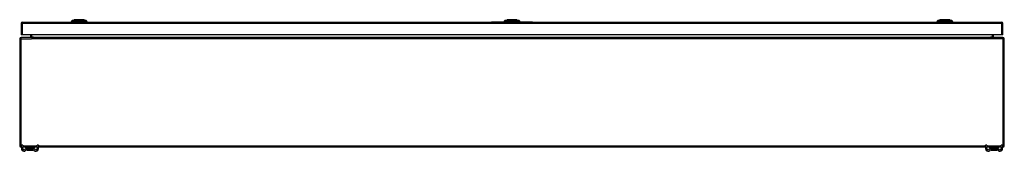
# Model space of a CAD drawing. Header units: inches. Extents: x 16 to 384, y 34 to 179.
# Tile 4 of 12: x 16 to 88, y 168 to 177. Entities that reach past the tile are written whole.
import ezdxf

# ---------------------------------------------------------------- set-up
doc = ezdxf.new("R2010")
doc.units = ezdxf.units.IN
doc.header["$MEASUREMENT"] = 0
doc.layers.add('Visible Edges(ANSI)', color=7, linetype='Continuous', lineweight=25)
doc.layers.add('Visible Tangent Edges(ANSI)', color=7, linetype='Continuous', lineweight=25)

msp = doc.modelspace()

# ---------------------------------------------------------------- linework, layer by layer
at = {"layer": 'Visible Edges(ANSI)'}
for p, q in [((15.608, 177.193), (15.608, 176.358)), ((15.707, 177.292), (87.312, 177.292)), ((19.336, 177.308), (19.268, 177.308)), ((19.336, 177.308), (19.447, 177.308)), ((19.342, 177.4), (19.501, 177.462)), ((20.27, 177.308), (19.447, 177.308)), ((19.47, 177.292), (19.47, 177.308)), ((19.67, 177.292), (19.67, 177.308)), ((20.046, 177.292), (20.046, 177.308)), ((20.215, 177.462), (20.375, 177.4)), ((20.246, 177.292), (20.246, 177.308)), ((20.27, 177.308), (20.381, 177.308)), ((20.449, 177.308), (20.381, 177.308)), ((49.76, 177.298), (49.76, 177.292)), ((49.76, 177.298), (50.01, 177.298)), ((50.943, 177.298), (50.01, 177.298)), ((50.987, 177.308), (50.919, 177.308)), ((50.987, 177.308), (51.098, 177.308)), ((50.993, 177.4), (51.153, 177.462)), ((51.922, 177.308), (51.098, 177.308)), ((51.867, 177.462), (52.026, 177.4)), ((51.922, 177.308), (52.032, 177.308)), ((52.1, 177.308), (52.032, 177.308)), ((53.01, 177.298), (52.076, 177.298)), ((53.01, 177.298), (53.26, 177.298)), ((53.26, 177.292), (53.26, 177.298)), ((82.639, 177.308), (82.571, 177.308)), ((82.639, 177.308), (82.75, 177.308)), ((82.645, 177.4), (82.804, 177.462)), ((83.573, 177.308), (82.75, 177.308)), ((83.518, 177.462), (83.678, 177.4)), ((83.573, 177.308), (83.684, 177.308)), ((83.752, 177.308), (83.684, 177.308)), ((87.411, 176.358), (87.411, 177.193)), ((15.51, 176.074), (15.51, 168.272)), ((15.707, 176.358), (15.608, 176.358)), ((87.411, 176.173), (15.609, 176.173)), ((87.312, 176.358), (15.707, 176.358)), ((16.308, 176.358), (16.308, 176.204)), ((86.712, 176.204), (86.712, 176.358)), ((87.411, 176.358), (87.312, 176.358)), ((87.51, 168.272), (87.51, 176.074)), ((15.635, 168.173), (15.609, 168.173)), ((15.635, 168.174), (15.635, 168.33)), ((15.74, 168.33), (15.635, 168.33)), ((15.635, 168.174), (15.635, 168.068)), ((15.74, 168.33), (15.74, 168.174)), ((15.74, 168.068), (15.74, 168.174)), ((16.039, 168.173), (15.74, 168.173)), ((16.024, 168.06), (16.024, 167.97)), ((16.024, 167.97), (16.024, 167.969)), ((16.481, 168.173), (16.039, 168.173)), ((16.481, 168.068), (16.039, 168.068)), ((16.043, 167.95), (16.476, 167.95)), ((16.78, 168.173), (16.481, 168.173)), ((16.496, 167.97), (16.496, 168.06)), ((16.496, 167.969), (16.496, 167.97)), ((16.885, 168.33), (16.78, 168.33)), ((16.78, 168.174), (16.78, 168.33)), ((16.78, 168.174), (16.78, 168.068)), ((16.885, 168.33), (16.885, 168.174)), ((16.885, 168.068), (16.885, 168.174)), ((86.135, 168.173), (16.885, 168.173)), ((86.135, 168.174), (86.135, 168.33)), ((86.24, 168.33), (86.135, 168.33)), ((86.135, 168.174), (86.135, 168.068)), ((86.24, 168.33), (86.24, 168.174)), ((86.24, 168.068), (86.24, 168.174)), ((86.539, 168.173), (86.24, 168.173)), ((86.524, 168.06), (86.524, 167.97)), ((86.524, 167.97), (86.524, 167.969)), ((86.981, 168.173), (86.539, 168.173)), ((86.981, 168.068), (86.539, 168.068)), ((86.543, 167.95), (86.976, 167.95)), ((87.28, 168.173), (86.981, 168.173)), ((86.996, 167.97), (86.996, 168.06)), ((86.996, 167.969), (86.996, 167.97)), ((87.385, 168.33), (87.28, 168.33)), ((87.28, 168.174), (87.28, 168.33)), ((87.28, 168.174), (87.28, 168.068)), ((87.385, 168.33), (87.385, 168.174)), ((87.385, 168.068), (87.385, 168.174)), ((87.411, 168.173), (87.385, 168.173))]:
    msp.add_line(p, q, dxfattribs=at)
at = {"layer": 'Visible Edges(ANSI)', "flags": 128}
for points in [[(20.213, 177.463), (20.213, 177.463), (20.212, 177.463), (20.21, 177.463), (20.207, 177.463), (20.203, 177.463), (20.198, 177.463), (20.193, 177.463), (20.186, 177.463), (20.179, 177.463), (20.171, 177.463), (20.163, 177.463), (20.154, 177.463), (20.144, 177.463), (20.133, 177.463), (20.122, 177.463), (20.11, 177.463), (20.097, 177.463), (20.084, 177.463), (20.07, 177.463), (20.056, 177.463), (20.041, 177.463), (20.026, 177.463), (20.01, 177.463), (19.994, 177.463), (19.978, 177.463), (19.962, 177.463), (19.945, 177.463), (19.928, 177.463), (19.911, 177.463), (19.893, 177.463), (19.876, 177.463), (19.859, 177.463), (19.841, 177.463), (19.824, 177.463), (19.806, 177.463), (19.789, 177.463), (19.772, 177.463), (19.755, 177.463), (19.739, 177.463), (19.722, 177.463), (19.707, 177.463), (19.691, 177.463), (19.676, 177.463), (19.661, 177.463), (19.647, 177.463), (19.633, 177.463), (19.62, 177.463), (19.607, 177.463), (19.595, 177.463), (19.584, 177.463), (19.573, 177.463), (19.563, 177.463), (19.554, 177.463), (19.545, 177.463), (19.537, 177.463), (19.53, 177.463), (19.524, 177.463), (19.518, 177.463), (19.514, 177.463), (19.51, 177.463), (19.507, 177.463), (19.505, 177.463), (19.504, 177.463), (19.503, 177.463)], [(51.865, 177.463), (51.864, 177.463), (51.863, 177.463), (51.861, 177.463), (51.858, 177.463), (51.854, 177.463), (51.85, 177.463), (51.844, 177.463), (51.838, 177.463), (51.831, 177.463), (51.823, 177.463), (51.814, 177.463), (51.805, 177.463), (51.795, 177.463), (51.784, 177.463), (51.773, 177.463), (51.761, 177.463), (51.748, 177.463), (51.735, 177.463), (51.722, 177.463), (51.707, 177.463), (51.693, 177.463), (51.677, 177.463), (51.662, 177.463), (51.646, 177.463), (51.63, 177.463), (51.613, 177.463), (51.596, 177.463), (51.579, 177.463), (51.562, 177.463), (51.545, 177.463), (51.527, 177.463), (51.51, 177.463), (51.493, 177.463), (51.475, 177.463), (51.458, 177.463), (51.441, 177.463), (51.424, 177.463), (51.407, 177.463), (51.39, 177.463), (51.374, 177.463), (51.358, 177.463), (51.342, 177.463), (51.327, 177.463), (51.312, 177.463), (51.298, 177.463), (51.284, 177.463), (51.271, 177.463), (51.258, 177.463), (51.247, 177.463), (51.235, 177.463), (51.224, 177.463), (51.214, 177.463), (51.205, 177.463), (51.197, 177.463), (51.189, 177.463), (51.182, 177.463), (51.175, 177.463), (51.17, 177.463), (51.165, 177.463), (51.161, 177.463), (51.159, 177.463), (51.156, 177.463), (51.155, 177.463), (51.155, 177.463)], [(83.516, 177.463), (83.516, 177.463), (83.515, 177.463), (83.513, 177.463), (83.51, 177.463), (83.506, 177.463), (83.501, 177.463), (83.496, 177.463), (83.489, 177.463), (83.482, 177.463), (83.474, 177.463), (83.466, 177.463), (83.457, 177.463), (83.447, 177.463), (83.436, 177.463), (83.425, 177.463), (83.413, 177.463), (83.4, 177.463), (83.387, 177.463), (83.373, 177.463), (83.359, 177.463), (83.344, 177.463), (83.329, 177.463), (83.313, 177.463), (83.297, 177.463), (83.281, 177.463), (83.265, 177.463), (83.248, 177.463), (83.231, 177.463), (83.214, 177.463), (83.196, 177.463), (83.179, 177.463), (83.162, 177.463), (83.144, 177.463), (83.127, 177.463), (83.109, 177.463), (83.092, 177.463), (83.075, 177.463), (83.058, 177.463), (83.042, 177.463), (83.025, 177.463), (83.01, 177.463), (82.994, 177.463), (82.979, 177.463), (82.964, 177.463), (82.95, 177.463), (82.936, 177.463), (82.923, 177.463), (82.91, 177.463), (82.898, 177.463), (82.887, 177.463), (82.876, 177.463), (82.866, 177.463), (82.857, 177.463), (82.848, 177.463), (82.84, 177.463), (82.833, 177.463), (82.827, 177.463), (82.821, 177.463), (82.817, 177.463), (82.813, 177.463), (82.81, 177.463), (82.808, 177.463), (82.807, 177.463), (82.806, 177.463)]]:
    msp.add_lwpolyline(points, dxfattribs=at)
at = {"layer": 'Visible Edges(ANSI)'}
for centre, radius, start, end in [((15.707, 177.193), 0.099, 90, 180), ((19.385, 177.29), 0.118, 111.25051, 171.39905), ((19.503, 177.458), 0.00492, 90.20877, 111.25051), ((20.213, 177.458), 0.00492, 68.74949, 89.79123), ((20.332, 177.29), 0.118, 8.60095, 68.74949), ((51.036, 177.29), 0.118, 111.25051, 171.39905), ((50.978, 177.316), 0.0394, 191.53696, 216.8699), ((51.155, 177.458), 0.00492, 90.20877, 111.25051), ((51.865, 177.458), 0.00492, 68.74949, 89.79123), ((51.984, 177.29), 0.118, 8.60095, 68.74949), ((52.041, 177.316), 0.0394, 323.1301, 348.46304), ((82.688, 177.29), 0.118, 111.25051, 171.39905), ((82.63, 177.316), 0.0394, 191.53696, 216.8699), ((82.806, 177.458), 0.00492, 90.20877, 111.25051), ((83.516, 177.458), 0.00492, 68.74949, 89.79123), ((83.635, 177.29), 0.118, 8.60095, 68.74949), ((83.693, 177.316), 0.0394, 323.1301, 348.46304), ((87.312, 177.193), 0.099, 0, 90), ((15.609, 176.074), 0.099, 90, 180), ((16.277, 176.204), 0.031, 270, 0), ((86.743, 176.204), 0.031, 180, 270), ((87.411, 176.074), 0.099, 0, 90), ((15.609, 168.272), 0.099, 180, 270), ((15.822, 168.068), 0.187, 180, 351.84356), ((15.822, 168.068), 0.0825, 180, 351.84356), ((16.039, 168.037), 0.136, 90, 171.84356), ((16.039, 168.037), 0.031, 90, 171.84356), ((16.031, 168.06), 0.00787, 141.87113, 180), ((16.043, 167.969), 0.0197, 180, 270), ((16.476, 167.969), 0.0197, 270, 0), ((16.481, 168.037), 0.136, 8.15644, 90), ((16.481, 168.037), 0.031, 8.15644, 90), ((16.488, 168.06), 0.00787, 0, 38.12887), ((16.697, 168.068), 0.188, 188.15644, 0), ((16.697, 168.068), 0.0825, 188.15644, 0), ((86.322, 168.068), 0.187, 180, 351.84356), ((86.322, 168.068), 0.0825, 180, 351.84356), ((86.539, 168.037), 0.136, 90, 171.84356), ((86.539, 168.037), 0.031, 90, 171.84356), ((86.531, 168.06), 0.00787, 141.87113, 180), ((86.543, 167.969), 0.0197, 180, 270), ((86.976, 167.969), 0.0197, 270, 0), ((86.981, 168.037), 0.136, 8.15644, 90), ((86.981, 168.037), 0.031, 8.15644, 90), ((86.988, 168.06), 0.00787, 0, 38.12887), ((87.197, 168.068), 0.188, 188.15644, 0), ((87.197, 168.068), 0.0825, 188.15644, 0), ((87.411, 168.272), 0.099, 270, 0)]:
    msp.add_arc(centre, radius, start, end, dxfattribs=at)
at = {"layer": 'Visible Tangent Edges(ANSI)'}
for p, q in [((15.707, 177.193), (15.608, 177.193)), ((15.707, 177.193), (15.707, 177.292)), ((15.707, 176.358), (15.707, 177.193)), ((87.312, 177.193), (15.707, 177.193)), ((19.858, 177.463), (19.858, 177.462)), ((19.858, 177.4), (19.858, 177.462)), ((50.01, 177.292), (50.01, 177.298)), ((51.51, 177.463), (51.51, 177.462)), ((51.51, 177.4), (51.51, 177.462)), ((53.01, 177.298), (53.01, 177.292)), ((83.161, 177.463), (83.161, 177.462)), ((83.161, 177.4), (83.161, 177.462)), ((87.312, 177.292), (87.312, 177.193)), ((87.411, 177.193), (87.312, 177.193)), ((87.312, 177.193), (87.312, 176.358)), ((15.609, 176.074), (15.51, 176.074)), ((15.609, 176.074), (15.609, 176.173)), ((15.609, 168.272), (15.609, 176.074)), ((15.609, 176.074), (16.376, 176.074)), ((16.308, 176.204), (16.407, 176.204)), ((87.411, 176.074), (16.376, 176.074)), ((16.407, 176.204), (16.407, 176.358)), ((16.407, 176.204), (16.407, 176.173)), ((16.508, 176.204), (16.407, 176.204)), ((16.508, 176.204), (86.512, 176.204)), ((86.613, 176.204), (86.512, 176.204)), ((86.613, 176.358), (86.613, 176.204)), ((86.613, 176.204), (86.613, 176.173)), ((86.613, 176.204), (86.712, 176.204)), ((87.411, 176.173), (87.411, 176.074)), ((87.411, 176.074), (87.411, 168.272)), ((87.51, 176.074), (87.411, 176.074)), ((15.51, 168.272), (15.609, 168.272)), ((15.609, 168.173), (15.609, 168.272)), ((15.609, 168.272), (15.635, 168.272)), ((15.635, 168.174), (15.74, 168.174)), ((15.74, 168.272), (16.78, 168.272)), ((16.155, 168.06), (16.024, 168.06)), ((16.365, 168.06), (16.155, 168.06)), ((16.155, 167.997), (16.155, 168.06)), ((16.155, 167.997), (16.365, 167.997)), ((16.363, 167.983), (16.157, 167.983)), ((16.496, 168.06), (16.365, 168.06)), ((16.365, 168.06), (16.365, 167.997)), ((16.78, 168.174), (16.885, 168.174)), ((16.885, 168.272), (86.135, 168.272)), ((86.135, 168.174), (86.24, 168.174)), ((86.24, 168.272), (87.28, 168.272)), ((86.655, 168.06), (86.524, 168.06)), ((86.865, 168.06), (86.655, 168.06)), ((86.655, 167.997), (86.655, 168.06)), ((86.655, 167.997), (86.865, 167.997)), ((86.863, 167.983), (86.657, 167.983)), ((86.996, 168.06), (86.865, 168.06)), ((86.865, 168.06), (86.865, 167.997)), ((87.28, 168.174), (87.385, 168.174)), ((87.385, 168.272), (87.411, 168.272)), ((87.411, 168.272), (87.51, 168.272)), ((87.411, 168.272), (87.411, 168.173))]:
    msp.add_line(p, q, dxfattribs=at)
at = {"layer": 'Visible Tangent Edges(ANSI)', "flags": 128}
for points in [[(19.418, 177.402), (19.41, 177.402), (19.405, 177.402), (19.399, 177.402), (19.394, 177.402), (19.389, 177.402), (19.384, 177.401), (19.38, 177.401), (19.376, 177.401), (19.372, 177.401), (19.368, 177.401), (19.364, 177.401), (19.361, 177.401), (19.358, 177.401), (19.355, 177.401), (19.353, 177.401), (19.35, 177.401), (19.348, 177.401), (19.347, 177.401), (19.345, 177.4), (19.344, 177.4), (19.343, 177.4), (19.342, 177.4), (19.342, 177.4), (19.342, 177.4)], [(19.47, 177.402), (19.467, 177.402), (19.464, 177.402), (19.461, 177.402), (19.459, 177.402), (19.456, 177.402), (19.454, 177.402), (19.451, 177.402), (19.449, 177.402), (19.446, 177.402), (19.444, 177.402), (19.442, 177.402), (19.44, 177.402), (19.437, 177.402), (19.435, 177.402), (19.433, 177.402), (19.431, 177.402), (19.429, 177.402), (19.428, 177.402), (19.426, 177.402), (19.424, 177.402), (19.423, 177.402), (19.421, 177.402), (19.42, 177.402), (19.418, 177.402)], [(19.858, 177.4), (19.842, 177.4), (19.825, 177.4), (19.809, 177.4), (19.792, 177.4), (19.776, 177.4), (19.759, 177.401), (19.743, 177.401), (19.727, 177.401), (19.71, 177.401), (19.694, 177.401), (19.678, 177.401), (19.662, 177.401), (19.645, 177.401), (19.629, 177.401), (19.613, 177.401), (19.597, 177.401), (19.581, 177.401), (19.566, 177.401), (19.55, 177.402), (19.534, 177.402), (19.519, 177.402), (19.503, 177.402), (19.488, 177.402), (19.47, 177.402)], [(19.501, 177.462), (19.502, 177.462), (19.502, 177.462), (19.503, 177.462), (19.504, 177.462), (19.505, 177.462), (19.507, 177.462), (19.509, 177.462), (19.511, 177.463), (19.513, 177.463), (19.516, 177.463), (19.519, 177.463), (19.523, 177.463), (19.526, 177.463), (19.53, 177.463), (19.534, 177.463), (19.539, 177.463), (19.544, 177.463), (19.549, 177.463), (19.554, 177.463), (19.559, 177.463), (19.565, 177.463), (19.571, 177.463), (19.577, 177.463), (19.584, 177.463)], [(19.584, 177.463), (19.585, 177.463), (19.587, 177.463), (19.589, 177.463), (19.591, 177.463), (19.593, 177.463), (19.595, 177.463), (19.596, 177.463), (19.598, 177.463), (19.6, 177.463), (19.602, 177.463), (19.604, 177.463), (19.606, 177.463), (19.608, 177.463), (19.61, 177.463), (19.612, 177.463), (19.614, 177.463), (19.616, 177.463), (19.618, 177.463), (19.62, 177.463), (19.622, 177.463), (19.624, 177.463), (19.626, 177.463), (19.629, 177.463), (19.631, 177.463)], [(19.631, 177.463), (19.639, 177.463), (19.647, 177.463), (19.655, 177.463), (19.664, 177.463), (19.673, 177.463), (19.681, 177.463), (19.69, 177.463), (19.7, 177.463), (19.709, 177.463), (19.718, 177.463), (19.728, 177.463), (19.737, 177.463), (19.747, 177.463), (19.757, 177.463), (19.767, 177.463), (19.777, 177.463), (19.787, 177.462), (19.797, 177.462), (19.807, 177.462), (19.817, 177.462), (19.828, 177.462), (19.838, 177.462), (19.848, 177.462), (19.858, 177.462)], [(19.858, 177.462), (19.869, 177.462), (19.879, 177.462), (19.889, 177.462), (19.899, 177.462), (19.91, 177.462), (19.92, 177.462), (19.93, 177.462), (19.94, 177.463), (19.95, 177.463), (19.96, 177.463), (19.97, 177.463), (19.979, 177.463), (19.989, 177.463), (19.998, 177.463), (20.008, 177.463), (20.017, 177.463), (20.026, 177.463), (20.035, 177.463), (20.044, 177.463), (20.053, 177.463), (20.061, 177.463), (20.07, 177.463), (20.078, 177.463), (20.086, 177.463)], [(20.247, 177.402), (20.229, 177.402), (20.213, 177.402), (20.198, 177.402), (20.182, 177.402), (20.167, 177.402), (20.151, 177.401), (20.135, 177.401), (20.119, 177.401), (20.103, 177.401), (20.087, 177.401), (20.071, 177.401), (20.055, 177.401), (20.039, 177.401), (20.022, 177.401), (20.006, 177.401), (19.99, 177.401), (19.974, 177.401), (19.957, 177.401), (19.941, 177.4), (19.924, 177.4), (19.908, 177.4), (19.891, 177.4), (19.875, 177.4), (19.858, 177.4)], [(20.086, 177.463), (20.088, 177.463), (20.09, 177.463), (20.092, 177.463), (20.094, 177.463), (20.096, 177.463), (20.098, 177.463), (20.1, 177.463), (20.102, 177.463), (20.104, 177.463), (20.106, 177.463), (20.108, 177.463), (20.11, 177.463), (20.112, 177.463), (20.114, 177.463), (20.116, 177.463), (20.118, 177.463), (20.12, 177.463), (20.122, 177.463), (20.124, 177.463), (20.126, 177.463), (20.127, 177.463), (20.129, 177.463), (20.131, 177.463), (20.133, 177.463)], [(20.133, 177.463), (20.139, 177.463), (20.146, 177.463), (20.151, 177.463), (20.157, 177.463), (20.163, 177.463), (20.168, 177.463), (20.173, 177.463), (20.178, 177.463), (20.182, 177.463), (20.186, 177.463), (20.19, 177.463), (20.194, 177.463), (20.197, 177.463), (20.2, 177.463), (20.203, 177.463), (20.206, 177.463), (20.208, 177.462), (20.21, 177.462), (20.211, 177.462), (20.213, 177.462), (20.214, 177.462), (20.215, 177.462), (20.215, 177.462), (20.215, 177.462)], [(20.277, 177.402), (20.276, 177.402), (20.275, 177.402), (20.274, 177.402), (20.273, 177.402), (20.271, 177.402), (20.27, 177.402), (20.269, 177.402), (20.268, 177.402), (20.267, 177.402), (20.265, 177.402), (20.264, 177.402), (20.263, 177.402), (20.262, 177.402), (20.26, 177.402), (20.259, 177.402), (20.258, 177.402), (20.256, 177.402), (20.255, 177.402), (20.254, 177.402), (20.252, 177.402), (20.251, 177.402), (20.25, 177.402), (20.248, 177.402), (20.247, 177.402)], [(20.298, 177.402), (20.298, 177.402), (20.297, 177.402), (20.296, 177.402), (20.295, 177.402), (20.295, 177.402), (20.294, 177.402), (20.293, 177.402), (20.292, 177.402), (20.292, 177.402), (20.291, 177.402), (20.29, 177.402), (20.289, 177.402), (20.288, 177.402), (20.287, 177.402), (20.286, 177.402), (20.285, 177.402), (20.284, 177.402), (20.283, 177.402), (20.282, 177.402), (20.281, 177.402), (20.28, 177.402), (20.279, 177.402), (20.278, 177.402), (20.277, 177.402)], [(20.375, 177.4), (20.375, 177.4), (20.374, 177.4), (20.374, 177.4), (20.373, 177.4), (20.371, 177.4), (20.37, 177.401), (20.368, 177.401), (20.366, 177.401), (20.364, 177.401), (20.361, 177.401), (20.359, 177.401), (20.356, 177.401), (20.352, 177.401), (20.349, 177.401), (20.345, 177.401), (20.341, 177.401), (20.337, 177.401), (20.332, 177.401), (20.327, 177.402), (20.322, 177.402), (20.317, 177.402), (20.312, 177.402), (20.306, 177.402), (20.298, 177.402)], [(51.07, 177.402), (51.062, 177.402), (51.056, 177.402), (51.051, 177.402), (51.046, 177.402), (51.041, 177.402), (51.036, 177.401), (51.031, 177.401), (51.027, 177.401), (51.023, 177.401), (51.019, 177.401), (51.016, 177.401), (51.013, 177.401), (51.009, 177.401), (51.007, 177.401), (51.004, 177.401), (51.002, 177.401), (51, 177.401), (50.998, 177.401), (50.997, 177.4), (50.995, 177.4), (50.994, 177.4), (50.994, 177.4), (50.993, 177.4), (50.993, 177.4)], [(51.121, 177.402), (51.118, 177.402), (51.116, 177.402), (51.113, 177.402), (51.11, 177.402), (51.108, 177.402), (51.105, 177.402), (51.103, 177.402), (51.1, 177.402), (51.098, 177.402), (51.096, 177.402), (51.093, 177.402), (51.091, 177.402), (51.089, 177.402), (51.087, 177.402), (51.085, 177.402), (51.083, 177.402), (51.081, 177.402), (51.079, 177.402), (51.077, 177.402), (51.076, 177.402), (51.074, 177.402), (51.073, 177.402), (51.071, 177.402), (51.07, 177.402)], [(51.51, 177.4), (51.493, 177.4), (51.477, 177.4), (51.46, 177.4), (51.444, 177.4), (51.427, 177.4), (51.411, 177.401), (51.394, 177.401), (51.378, 177.401), (51.362, 177.401), (51.345, 177.401), (51.329, 177.401), (51.313, 177.401), (51.297, 177.401), (51.281, 177.401), (51.265, 177.401), (51.249, 177.401), (51.233, 177.401), (51.217, 177.401), (51.201, 177.402), (51.186, 177.402), (51.17, 177.402), (51.155, 177.402), (51.139, 177.402), (51.121, 177.402)], [(51.153, 177.462), (51.153, 177.462), (51.153, 177.462), (51.154, 177.462), (51.155, 177.462), (51.157, 177.462), (51.158, 177.462), (51.16, 177.462), (51.162, 177.463), (51.165, 177.463), (51.168, 177.463), (51.171, 177.463), (51.174, 177.463), (51.178, 177.463), (51.182, 177.463), (51.186, 177.463), (51.19, 177.463), (51.195, 177.463), (51.2, 177.463), (51.205, 177.463), (51.211, 177.463), (51.217, 177.463), (51.223, 177.463), (51.229, 177.463), (51.235, 177.463)], [(51.235, 177.463), (51.237, 177.463), (51.239, 177.463), (51.241, 177.463), (51.242, 177.463), (51.244, 177.463), (51.246, 177.463), (51.248, 177.463), (51.25, 177.463), (51.252, 177.463), (51.254, 177.463), (51.256, 177.463), (51.258, 177.463), (51.26, 177.463), (51.262, 177.463), (51.264, 177.463), (51.266, 177.463), (51.268, 177.463), (51.27, 177.463), (51.272, 177.463), (51.274, 177.463), (51.276, 177.463), (51.278, 177.463), (51.28, 177.463), (51.282, 177.463)], [(51.282, 177.463), (51.29, 177.463), (51.298, 177.463), (51.307, 177.463), (51.315, 177.463), (51.324, 177.463), (51.333, 177.463), (51.342, 177.463), (51.351, 177.463), (51.36, 177.463), (51.37, 177.463), (51.379, 177.463), (51.389, 177.463), (51.398, 177.463), (51.408, 177.463), (51.418, 177.463), (51.428, 177.463), (51.438, 177.462), (51.448, 177.462), (51.459, 177.462), (51.469, 177.462), (51.479, 177.462), (51.489, 177.462), (51.5, 177.462), (51.51, 177.462)], [(51.51, 177.462), (51.52, 177.462), (51.53, 177.462), (51.541, 177.462), (51.551, 177.462), (51.561, 177.462), (51.571, 177.462), (51.581, 177.462), (51.591, 177.463), (51.601, 177.463), (51.611, 177.463), (51.621, 177.463), (51.631, 177.463), (51.64, 177.463), (51.65, 177.463), (51.659, 177.463), (51.669, 177.463), (51.678, 177.463), (51.687, 177.463), (51.696, 177.463), (51.704, 177.463), (51.713, 177.463), (51.721, 177.463), (51.729, 177.463), (51.737, 177.463)], [(51.898, 177.402), (51.88, 177.402), (51.865, 177.402), (51.849, 177.402), (51.834, 177.402), (51.818, 177.402), (51.802, 177.401), (51.787, 177.401), (51.771, 177.401), (51.755, 177.401), (51.739, 177.401), (51.723, 177.401), (51.706, 177.401), (51.69, 177.401), (51.674, 177.401), (51.658, 177.401), (51.641, 177.401), (51.625, 177.401), (51.609, 177.401), (51.592, 177.4), (51.576, 177.4), (51.559, 177.4), (51.543, 177.4), (51.526, 177.4), (51.51, 177.4)], [(51.737, 177.463), (51.739, 177.463), (51.742, 177.463), (51.744, 177.463), (51.746, 177.463), (51.748, 177.463), (51.75, 177.463), (51.752, 177.463), (51.754, 177.463), (51.756, 177.463), (51.758, 177.463), (51.76, 177.463), (51.762, 177.463), (51.764, 177.463), (51.766, 177.463), (51.768, 177.463), (51.77, 177.463), (51.772, 177.463), (51.773, 177.463), (51.775, 177.463), (51.777, 177.463), (51.779, 177.463), (51.781, 177.463), (51.783, 177.463), (51.784, 177.463)], [(51.784, 177.463), (51.791, 177.463), (51.797, 177.463), (51.803, 177.463), (51.809, 177.463), (51.814, 177.463), (51.819, 177.463), (51.824, 177.463), (51.829, 177.463), (51.834, 177.463), (51.838, 177.463), (51.842, 177.463), (51.845, 177.463), (51.849, 177.463), (51.852, 177.463), (51.855, 177.463), (51.857, 177.463), (51.859, 177.462), (51.861, 177.462), (51.863, 177.462), (51.864, 177.462), (51.865, 177.462), (51.866, 177.462), (51.866, 177.462), (51.867, 177.462)], [(51.929, 177.402), (51.927, 177.402), (51.926, 177.402), (51.925, 177.402), (51.924, 177.402), (51.923, 177.402), (51.922, 177.402), (51.921, 177.402), (51.919, 177.402), (51.918, 177.402), (51.917, 177.402), (51.916, 177.402), (51.914, 177.402), (51.913, 177.402), (51.912, 177.402), (51.911, 177.402), (51.909, 177.402), (51.908, 177.402), (51.907, 177.402), (51.905, 177.402), (51.904, 177.402), (51.903, 177.402), (51.901, 177.402), (51.9, 177.402), (51.898, 177.402)], [(51.95, 177.402), (51.949, 177.402), (51.948, 177.402), (51.948, 177.402), (51.947, 177.402), (51.946, 177.402), (51.945, 177.402), (51.945, 177.402), (51.944, 177.402), (51.943, 177.402), (51.942, 177.402), (51.941, 177.402), (51.94, 177.402), (51.94, 177.402), (51.939, 177.402), (51.938, 177.402), (51.937, 177.402), (51.936, 177.402), (51.935, 177.402), (51.934, 177.402), (51.933, 177.402), (51.932, 177.402), (51.931, 177.402), (51.93, 177.402), (51.929, 177.402)], [(52.026, 177.4), (52.026, 177.4), (52.026, 177.4), (52.025, 177.4), (52.024, 177.4), (52.023, 177.4), (52.021, 177.401), (52.02, 177.401), (52.018, 177.401), (52.015, 177.401), (52.013, 177.401), (52.01, 177.401), (52.007, 177.401), (52.004, 177.401), (52, 177.401), (51.996, 177.401), (51.992, 177.401), (51.988, 177.401), (51.984, 177.401), (51.979, 177.402), (51.974, 177.402), (51.969, 177.402), (51.963, 177.402), (51.958, 177.402), (51.95, 177.402)], [(82.721, 177.402), (82.713, 177.402), (82.708, 177.402), (82.702, 177.402), (82.697, 177.402), (82.692, 177.402), (82.687, 177.401), (82.683, 177.401), (82.679, 177.401), (82.675, 177.401), (82.671, 177.401), (82.667, 177.401), (82.664, 177.401), (82.661, 177.401), (82.658, 177.401), (82.656, 177.401), (82.653, 177.401), (82.651, 177.401), (82.65, 177.401), (82.648, 177.4), (82.647, 177.4), (82.646, 177.4), (82.645, 177.4), (82.645, 177.4), (82.645, 177.4)], [(82.773, 177.402), (82.77, 177.402), (82.767, 177.402), (82.764, 177.402), (82.762, 177.402), (82.759, 177.402), (82.757, 177.402), (82.754, 177.402), (82.752, 177.402), (82.749, 177.402), (82.747, 177.402), (82.745, 177.402), (82.743, 177.402), (82.74, 177.402), (82.738, 177.402), (82.736, 177.402), (82.734, 177.402), (82.732, 177.402), (82.731, 177.402), (82.729, 177.402), (82.727, 177.402), (82.726, 177.402), (82.724, 177.402), (82.723, 177.402), (82.721, 177.402)], [(83.161, 177.4), (83.145, 177.4), (83.128, 177.4), (83.112, 177.4), (83.095, 177.4), (83.079, 177.4), (83.062, 177.401), (83.046, 177.401), (83.03, 177.401), (83.013, 177.401), (82.997, 177.401), (82.981, 177.401), (82.965, 177.401), (82.948, 177.401), (82.932, 177.401), (82.916, 177.401), (82.9, 177.401), (82.884, 177.401), (82.869, 177.401), (82.853, 177.402), (82.837, 177.402), (82.822, 177.402), (82.806, 177.402), (82.791, 177.402), (82.773, 177.402)], [(82.804, 177.462), (82.805, 177.462), (82.805, 177.462), (82.806, 177.462), (82.807, 177.462), (82.808, 177.462), (82.81, 177.462), (82.812, 177.462), (82.814, 177.463), (82.816, 177.463), (82.819, 177.463), (82.822, 177.463), (82.826, 177.463), (82.829, 177.463), (82.833, 177.463), (82.837, 177.463), (82.842, 177.463), (82.847, 177.463), (82.852, 177.463), (82.857, 177.463), (82.862, 177.463), (82.868, 177.463), (82.874, 177.463), (82.88, 177.463), (82.887, 177.463)], [(82.887, 177.463), (82.888, 177.463), (82.89, 177.463), (82.892, 177.463), (82.894, 177.463), (82.896, 177.463), (82.898, 177.463), (82.899, 177.463), (82.901, 177.463), (82.903, 177.463), (82.905, 177.463), (82.907, 177.463), (82.909, 177.463), (82.911, 177.463), (82.913, 177.463), (82.915, 177.463), (82.917, 177.463), (82.919, 177.463), (82.921, 177.463), (82.923, 177.463), (82.925, 177.463), (82.927, 177.463), (82.929, 177.463), (82.932, 177.463), (82.934, 177.463)], [(82.934, 177.463), (82.942, 177.463), (82.95, 177.463), (82.958, 177.463), (82.967, 177.463), (82.976, 177.463), (82.984, 177.463), (82.993, 177.463), (83.003, 177.463), (83.012, 177.463), (83.021, 177.463), (83.031, 177.463), (83.04, 177.463), (83.05, 177.463), (83.06, 177.463), (83.07, 177.463), (83.08, 177.463), (83.09, 177.462), (83.1, 177.462), (83.11, 177.462), (83.12, 177.462), (83.131, 177.462), (83.141, 177.462), (83.151, 177.462), (83.161, 177.462)], [(83.161, 177.462), (83.172, 177.462), (83.182, 177.462), (83.192, 177.462), (83.202, 177.462), (83.213, 177.462), (83.223, 177.462), (83.233, 177.462), (83.243, 177.463), (83.253, 177.463), (83.263, 177.463), (83.273, 177.463), (83.282, 177.463), (83.292, 177.463), (83.301, 177.463), (83.311, 177.463), (83.32, 177.463), (83.329, 177.463), (83.338, 177.463), (83.347, 177.463), (83.356, 177.463), (83.364, 177.463), (83.373, 177.463), (83.381, 177.463), (83.389, 177.463)], [(83.55, 177.402), (83.532, 177.402), (83.516, 177.402), (83.501, 177.402), (83.485, 177.402), (83.47, 177.402), (83.454, 177.401), (83.438, 177.401), (83.422, 177.401), (83.406, 177.401), (83.39, 177.401), (83.374, 177.401), (83.358, 177.401), (83.342, 177.401), (83.325, 177.401), (83.309, 177.401), (83.293, 177.401), (83.277, 177.401), (83.26, 177.401), (83.244, 177.4), (83.227, 177.4), (83.211, 177.4), (83.194, 177.4), (83.178, 177.4), (83.161, 177.4)], [(83.389, 177.463), (83.391, 177.463), (83.393, 177.463), (83.395, 177.463), (83.397, 177.463), (83.399, 177.463), (83.401, 177.463), (83.403, 177.463), (83.405, 177.463), (83.407, 177.463), (83.409, 177.463), (83.411, 177.463), (83.413, 177.463), (83.415, 177.463), (83.417, 177.463), (83.419, 177.463), (83.421, 177.463), (83.423, 177.463), (83.425, 177.463), (83.427, 177.463), (83.429, 177.463), (83.43, 177.463), (83.432, 177.463), (83.434, 177.463), (83.436, 177.463)], [(83.436, 177.463), (83.442, 177.463), (83.449, 177.463), (83.454, 177.463), (83.46, 177.463), (83.466, 177.463), (83.471, 177.463), (83.476, 177.463), (83.481, 177.463), (83.485, 177.463), (83.489, 177.463), (83.493, 177.463), (83.497, 177.463), (83.5, 177.463), (83.503, 177.463), (83.506, 177.463), (83.509, 177.463), (83.511, 177.462), (83.513, 177.462), (83.514, 177.462), (83.516, 177.462), (83.517, 177.462), (83.518, 177.462), (83.518, 177.462), (83.518, 177.462)], [(83.58, 177.402), (83.579, 177.402), (83.578, 177.402), (83.577, 177.402), (83.576, 177.402), (83.574, 177.402), (83.573, 177.402), (83.572, 177.402), (83.571, 177.402), (83.57, 177.402), (83.568, 177.402), (83.567, 177.402), (83.566, 177.402), (83.565, 177.402), (83.563, 177.402), (83.562, 177.402), (83.561, 177.402), (83.559, 177.402), (83.558, 177.402), (83.557, 177.402), (83.555, 177.402), (83.554, 177.402), (83.553, 177.402), (83.551, 177.402), (83.55, 177.402)], [(83.601, 177.402), (83.601, 177.402), (83.6, 177.402), (83.599, 177.402), (83.598, 177.402), (83.598, 177.402), (83.597, 177.402), (83.596, 177.402), (83.595, 177.402), (83.595, 177.402), (83.594, 177.402), (83.593, 177.402), (83.592, 177.402), (83.591, 177.402), (83.59, 177.402), (83.589, 177.402), (83.588, 177.402), (83.587, 177.402), (83.586, 177.402), (83.585, 177.402), (83.584, 177.402), (83.583, 177.402), (83.582, 177.402), (83.581, 177.402), (83.58, 177.402)], [(83.678, 177.4), (83.678, 177.4), (83.677, 177.4), (83.677, 177.4), (83.676, 177.4), (83.674, 177.4), (83.673, 177.401), (83.671, 177.401), (83.669, 177.401), (83.667, 177.401), (83.664, 177.401), (83.662, 177.401), (83.659, 177.401), (83.655, 177.401), (83.652, 177.401), (83.648, 177.401), (83.644, 177.401), (83.64, 177.401), (83.635, 177.401), (83.63, 177.402), (83.625, 177.402), (83.62, 177.402), (83.615, 177.402), (83.609, 177.402), (83.601, 177.402)], [(16.155, 167.997), (16.145, 167.997), (16.136, 167.996), (16.127, 167.996), (16.118, 167.995), (16.11, 167.994), (16.101, 167.994), (16.094, 167.992), (16.086, 167.991), (16.079, 167.99), (16.072, 167.989), (16.066, 167.987), (16.06, 167.986), (16.054, 167.984), (16.049, 167.983), (16.044, 167.981), (16.04, 167.98), (16.036, 167.978), (16.033, 167.977), (16.03, 167.976), (16.028, 167.974), (16.026, 167.973), (16.025, 167.972), (16.024, 167.971), (16.024, 167.97)], [(16.04, 167.951), (16.04, 167.952), (16.04, 167.953), (16.041, 167.954), (16.042, 167.956), (16.043, 167.957), (16.046, 167.959), (16.048, 167.96), (16.051, 167.962), (16.055, 167.964), (16.059, 167.966), (16.064, 167.968), (16.069, 167.969), (16.074, 167.971), (16.08, 167.973), (16.086, 167.975), (16.093, 167.976), (16.099, 167.978), (16.107, 167.979), (16.114, 167.98), (16.122, 167.981), (16.131, 167.982), (16.139, 167.982), (16.148, 167.983), (16.157, 167.983)], [(16.043, 167.95), (16.043, 167.95), (16.043, 167.95), (16.043, 167.95), (16.043, 167.95), (16.043, 167.95), (16.043, 167.95), (16.042, 167.95), (16.042, 167.95), (16.042, 167.95), (16.042, 167.95), (16.042, 167.95), (16.042, 167.95), (16.042, 167.95), (16.042, 167.95), (16.042, 167.95), (16.041, 167.95), (16.041, 167.95), (16.041, 167.95), (16.041, 167.95), (16.041, 167.951), (16.041, 167.951), (16.041, 167.951), (16.041, 167.951), (16.04, 167.951)], [(16.363, 167.983), (16.372, 167.983), (16.38, 167.982), (16.389, 167.982), (16.397, 167.981), (16.405, 167.98), (16.413, 167.979), (16.42, 167.978), (16.427, 167.976), (16.434, 167.975), (16.44, 167.973), (16.446, 167.971), (16.451, 167.969), (16.456, 167.968), (16.461, 167.966), (16.465, 167.964), (16.468, 167.962), (16.471, 167.96), (16.474, 167.959), (16.476, 167.957), (16.478, 167.956), (16.479, 167.954), (16.479, 167.953), (16.48, 167.952), (16.479, 167.951)], [(16.496, 167.97), (16.496, 167.971), (16.495, 167.972), (16.494, 167.973), (16.492, 167.974), (16.49, 167.976), (16.487, 167.977), (16.483, 167.978), (16.48, 167.98), (16.475, 167.981), (16.471, 167.983), (16.465, 167.984), (16.46, 167.986), (16.454, 167.987), (16.447, 167.989), (16.441, 167.99), (16.433, 167.991), (16.426, 167.992), (16.418, 167.994), (16.41, 167.994), (16.401, 167.995), (16.393, 167.996), (16.383, 167.996), (16.374, 167.997), (16.365, 167.997)], [(16.479, 167.951), (16.479, 167.951), (16.479, 167.951), (16.479, 167.951), (16.479, 167.951), (16.478, 167.95), (16.478, 167.95), (16.478, 167.95), (16.478, 167.95), (16.478, 167.95), (16.478, 167.95), (16.478, 167.95), (16.478, 167.95), (16.478, 167.95), (16.477, 167.95), (16.477, 167.95), (16.477, 167.95), (16.477, 167.95), (16.477, 167.95), (16.477, 167.95), (16.477, 167.95), (16.477, 167.95), (16.477, 167.95), (16.476, 167.95), (16.476, 167.95)], [(86.655, 167.997), (86.645, 167.997), (86.636, 167.996), (86.627, 167.996), (86.618, 167.995), (86.61, 167.994), (86.601, 167.994), (86.594, 167.992), (86.586, 167.991), (86.579, 167.99), (86.572, 167.989), (86.566, 167.987), (86.56, 167.986), (86.554, 167.984), (86.549, 167.983), (86.544, 167.981), (86.54, 167.98), (86.536, 167.978), (86.533, 167.977), (86.53, 167.976), (86.528, 167.974), (86.526, 167.973), (86.525, 167.972), (86.524, 167.971), (86.524, 167.97)], [(86.54, 167.951), (86.54, 167.952), (86.54, 167.953), (86.541, 167.954), (86.542, 167.956), (86.543, 167.957), (86.546, 167.959), (86.548, 167.96), (86.551, 167.962), (86.555, 167.964), (86.559, 167.966), (86.564, 167.968), (86.569, 167.969), (86.574, 167.971), (86.58, 167.973), (86.586, 167.975), (86.593, 167.976), (86.599, 167.978), (86.607, 167.979), (86.614, 167.98), (86.622, 167.981), (86.631, 167.982), (86.639, 167.982), (86.648, 167.983), (86.657, 167.983)], [(86.543, 167.95), (86.543, 167.95), (86.543, 167.95), (86.543, 167.95), (86.543, 167.95), (86.543, 167.95), (86.543, 167.95), (86.542, 167.95), (86.542, 167.95), (86.542, 167.95), (86.542, 167.95), (86.542, 167.95), (86.542, 167.95), (86.542, 167.95), (86.542, 167.95), (86.542, 167.95), (86.541, 167.95), (86.541, 167.95), (86.541, 167.95), (86.541, 167.95), (86.541, 167.951), (86.541, 167.951), (86.541, 167.951), (86.541, 167.951), (86.54, 167.951)], [(86.863, 167.983), (86.872, 167.983), (86.88, 167.982), (86.889, 167.982), (86.897, 167.981), (86.905, 167.98), (86.913, 167.979), (86.92, 167.978), (86.927, 167.976), (86.934, 167.975), (86.94, 167.973), (86.946, 167.971), (86.951, 167.969), (86.956, 167.968), (86.961, 167.966), (86.965, 167.964), (86.968, 167.962), (86.971, 167.96), (86.974, 167.959), (86.976, 167.957), (86.978, 167.956), (86.979, 167.954), (86.979, 167.953), (86.98, 167.952), (86.979, 167.951)], [(86.996, 167.97), (86.996, 167.971), (86.995, 167.972), (86.994, 167.973), (86.992, 167.974), (86.99, 167.976), (86.987, 167.977), (86.983, 167.978), (86.98, 167.98), (86.975, 167.981), (86.971, 167.983), (86.965, 167.984), (86.96, 167.986), (86.954, 167.987), (86.947, 167.989), (86.941, 167.99), (86.933, 167.991), (86.926, 167.992), (86.918, 167.994), (86.91, 167.994), (86.901, 167.995), (86.893, 167.996), (86.883, 167.996), (86.874, 167.997), (86.865, 167.997)], [(86.979, 167.951), (86.979, 167.951), (86.979, 167.951), (86.979, 167.951), (86.979, 167.951), (86.978, 167.95), (86.978, 167.95), (86.978, 167.95), (86.978, 167.95), (86.978, 167.95), (86.978, 167.95), (86.978, 167.95), (86.978, 167.95), (86.978, 167.95), (86.977, 167.95), (86.977, 167.95), (86.977, 167.95), (86.977, 167.95), (86.977, 167.95), (86.977, 167.95), (86.977, 167.95), (86.977, 167.95), (86.977, 167.95), (86.976, 167.95), (86.976, 167.95)]]:
    msp.add_lwpolyline(points, dxfattribs=at)
at = {"layer": 'Visible Tangent Edges(ANSI)'}
for centre, major_axis, ratio, start_param, end_param in [((19.446, 177.288), (0.016, 0.117), 0.948273, 0.391156, 1.528426), ((19.484, 177.288), (-0.005, 0.118), 0.314585, 0.249322, 1.386592), ((20.233, 177.288), (0.005, 0.118), 0.314585, 4.896593, 6.033863), ((20.271, 177.288), (-0.016, 0.117), 0.948273, 4.754759, 5.892029), ((51.098, 177.288), (0.016, 0.117), 0.948273, 0.391156, 1.528426), ((51.135, 177.288), (-0.005, 0.118), 0.314585, 0.249322, 1.386592), ((51.884, 177.288), (0.005, 0.118), 0.314585, 4.896593, 6.033863), ((51.922, 177.288), (-0.016, 0.117), 0.948273, 4.754759, 5.892029), ((82.749, 177.288), (0.016, 0.117), 0.948273, 0.391156, 1.528426), ((82.787, 177.288), (-0.005, 0.118), 0.314585, 0.249322, 1.386592), ((83.536, 177.288), (0.005, 0.118), 0.314585, 4.896593, 6.033863), ((83.574, 177.288), (-0.016, 0.117), 0.948273, 4.754759, 5.892029), ((16.043, 167.97), (-0.0197, 0), 0.9973, 0, 1.428968), ((16.157, 168.06), (0, 0.00787), 0.333333, 0, 1.570796), ((16.161, 167.997), (0, -0.0197), 0.333333, 4.712389, 5.50431), ((16.362, 168.06), (0, 0.00787), 0.333333, 4.712389, 6.283185), ((16.358, 167.997), (0, -0.0197), 0.333333, 0.778875, 1.570796), ((16.476, 167.97), (0.0197, 0), 0.9973, 4.854218, 6.283185), ((86.543, 167.97), (-0.0197, 0), 0.9973, 0, 1.428968), ((86.657, 168.06), (0, 0.00787), 0.333333, 0, 1.570796), ((86.661, 167.997), (0, -0.0197), 0.333333, 4.712389, 5.50431), ((86.862, 168.06), (0, 0.00787), 0.333333, 4.712389, 6.283185), ((86.858, 167.997), (0, -0.0197), 0.333333, 0.778875, 1.570796), ((86.976, 167.97), (0.0197, 0), 0.9973, 4.854218, 6.283185)]:
    msp.add_ellipse(centre, major_axis=major_axis, ratio=ratio, start_param=start_param, end_param=end_param, dxfattribs=at)

doc.saveas('drawing.dxf')
